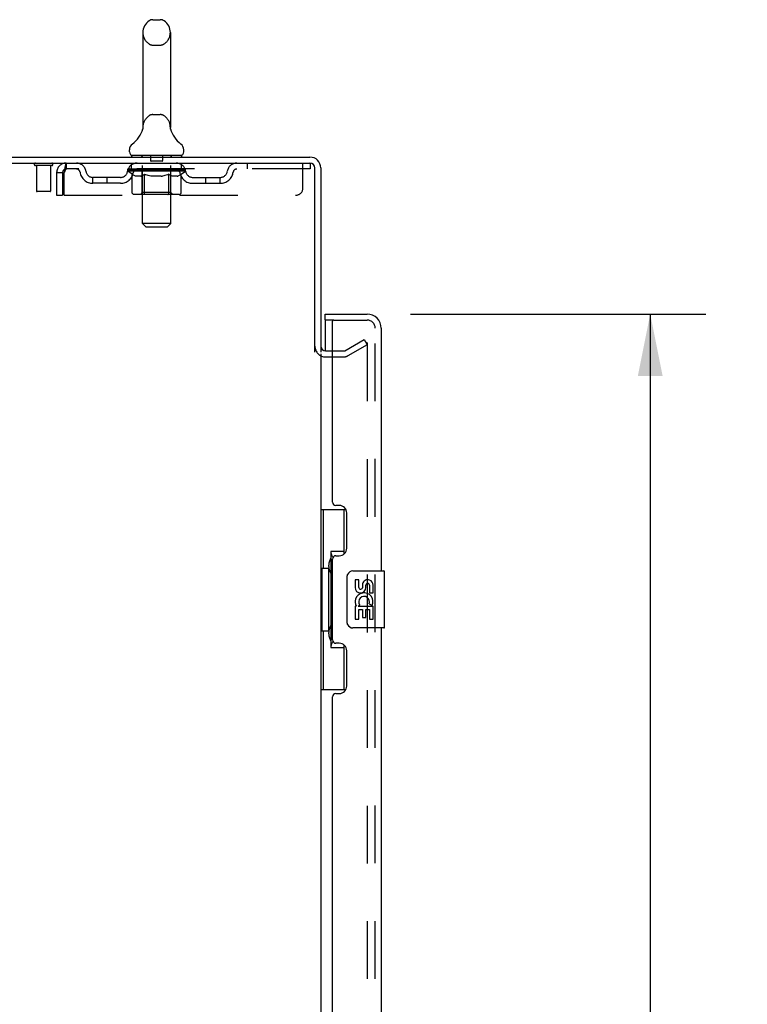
# Model space of a CAD drawing. Header units: inches. Extents: x 0 to 184, y 0 to 119.
# Tile 4 of 113: x 31 to 44, y 60 to 77. Entities that reach past the tile are written whole.
import ezdxf

# ---------------------------------------------------------------- set-up
doc = ezdxf.new("R2010")
doc.units = ezdxf.units.IN
doc.header["$LTSCALE"] = 10.121375
doc.header["$MEASUREMENT"] = 0
doc.linetypes.add('HIDDEN', pattern=[0.2, 0.1, -0.1])
doc.layers.get('0').update_dxf_attribs({"linetype": 'CONTINUOUS'})
for name, color, linetype in [('DEFAULT_2', 8, 'HIDDEN'), ('DIMENSIONS', 7, 'CONTINUOUS'), ('DOOR_ASSEMBLY', 7, 'CONTINUOUS')]:
    doc.layers.add(name, color=color, linetype=linetype)
doc.styles.get("Standard").update_dxf_attribs({"font": 'arial.ttf'})
doc.dimstyles.new('DIMSTYLE_1', dxfattribs={"dimtxt": 0.811875, "dimasz": 1.0825, "dimexe": 0.09, "dimexo": 0.07, "dimgap": 0.0375, "dimtad": 0, "dimtih": 1, "dimtoh": 1, "dimzin": 4, "dimdsep": 46, "dimtxsty": 'Standard', "dimblk": '_FILLED', "dimblk1": '_FILLED', "dimblk2": '_FILLED', "dimcen": 0.09, "dimadec": 3, "dimazin": 1, "dimtfac": 1, "dimtdec": 3, "dimtofl": 0, "dimtmove": 0, "dimatfit": 3, "dimldrblk": '_FILLED', "dimfxl": 0, "dimtolj": 1, "dimtzin": 4, "dimarcsym": 0})

# ---------------------------------------------------------------- blocks, each defined once
blk = doc.blocks.new('_FILLED')
at = {"color": 0, "linetype": 'ByBlock'}
blk.add_solid([(0, 0), (-1, 0.2), (-1, -0.2)], dxfattribs=at)
blk = doc.blocks.new('*D9')
at = {"layer": 'DIMENSIONS', "color": 2, "linetype": 'Continuous'}
for p, q in [((37.878, 71.686), (43.053, 71.686)), ((42.078, 71.686), (42.078, 41.534)), ((42.078, 9.186), (42.078, 38.693)), ((37.878, 9.186), (43.053, 9.186))]:
    blk.add_line(p, q, dxfattribs=at)
at = {"layer": 'DIMENSIONS', "color": 2, "linetype": 'Continuous', "xscale": 1.0825, "yscale": 1.0825, "zscale": 1.0825}
for p, rotation in [((42.078, 71.686), 90), ((42.078, 9.186), 270)]:
    blk.add_blockref('_FILLED', p, dxfattribs=dict(at, rotation=rotation))
at = {"layer": 'DIMENSIONS', "color": 2, "linetype": 'Continuous', "insert": (42.078, 41.128), "char_height": 0.8119, "width": 3.39841, "attachment_point": 2, "line_spacing_factor": 0.9}
blk.add_mtext('62.50\\PDOOR', dxfattribs=at)

msp = doc.modelspace()

# ---------------------------------------------------------------- linework, layer by layer
at = {"color": 7, "linetype": 'Continuous'}
for p, q in [((33.37, 76.844), (33.498, 76.844)), ((33.193, 76.621), (33.193, 74.958)), ((33.676, 76.621), (33.676, 74.958)), ((33.187, 74.914), (33.187, 74.914)), ((33.192, 74.934), (33.191, 74.933)), ((33.191, 74.933), (33.191, 74.932)), ((33.191, 74.932), (33.191, 74.931)), ((33.191, 74.931), (33.191, 74.93)), ((33.191, 74.93), (33.191, 74.929)), ((33.191, 74.929), (33.191, 74.928)), ((33.192, 74.939), (33.192, 74.938)), ((33.192, 74.938), (33.192, 74.937)), ((33.192, 74.937), (33.192, 74.936)), ((33.192, 74.936), (33.192, 74.935)), ((33.192, 74.935), (33.192, 74.934)), ((33.193, 74.958), (33.193, 74.954)), ((33.676, 74.954), (33.676, 74.958)), ((33.676, 74.953), (33.676, 74.954)), ((33.678, 74.929), (33.677, 74.93)), ((33.678, 74.928), (33.678, 74.929)), ((33.678, 74.927), (33.678, 74.928)), ((33.678, 74.927), (33.678, 74.928)), ((33.681, 74.914), (33.681, 74.915)), ((33.681, 74.914), (33.681, 74.914)), ((32.959, 74.526), (32.959, 74.564)), ((33.909, 74.526), (33.909, 74.564)), ((32.997, 74.466), (32.997, 74.436)), ((33.872, 74.466), (32.997, 74.466)), ((33.872, 74.466), (33.872, 74.436))]:
    msp.add_line(p, q, dxfattribs=at)
at = {"color": 3, "linetype": 'Continuous'}
for p, q in [((18.361, 74.436), (36.12, 74.436)), ((18.309, 74.332), (36.115, 74.332)), ((36.205, 71.019), (36.205, 74.242)), ((36.309, 74.247), (36.309, 71.019)), ((36.309, 70.988), (36.309, 9.884)), ((36.394, 71.04), (36.513, 71.04))]:
    msp.add_line(p, q, dxfattribs=at)
at = {"color": 7, "linetype": 'Continuous'}
for points in [[(33.191, 74.928), (33.19, 74.928), (33.19, 74.927)], [(33.193, 74.948), (33.193, 74.948), (33.193, 74.947), (33.193, 74.946), (33.193, 74.946), (33.193, 74.945), (33.193, 74.945), (33.193, 74.944), (33.192, 74.943), (33.192, 74.943), (33.192, 74.942), (33.192, 74.942), (33.192, 74.941), (33.192, 74.941), (33.192, 74.94), (33.192, 74.939)], [(33.193, 74.954), (33.193, 74.953), (33.193, 74.952), (33.193, 74.952), (33.193, 74.951), (33.193, 74.95), (33.193, 74.95), (33.193, 74.949), (33.193, 74.948)], [(33.677, 74.93), (33.677, 74.931), (33.677, 74.932), (33.677, 74.932), (33.677, 74.933), (33.677, 74.933), (33.677, 74.934), (33.677, 74.934), (33.677, 74.935), (33.677, 74.935), (33.677, 74.936), (33.676, 74.937), (33.676, 74.937), (33.676, 74.938), (33.676, 74.938), (33.676, 74.939), (33.676, 74.94), (33.676, 74.94), (33.676, 74.941), (33.676, 74.942), (33.676, 74.942), (33.676, 74.943), (33.676, 74.943), (33.676, 74.944), (33.676, 74.945), (33.676, 74.945), (33.676, 74.946), (33.676, 74.947), (33.676, 74.948), (33.676, 74.948), (33.676, 74.949), (33.676, 74.95), (33.676, 74.95), (33.676, 74.951), (33.676, 74.952), (33.676, 74.953)]]:
    msp.add_lwpolyline(points, dxfattribs=at)
for centre, radius, start, end in [((33.434, 76.621), 0.241, 123.1848, 180), ((33.37, 76.719), 0.125, 90, 123.1848), ((33.498, 76.719), 0.125, 56.8152, 90), ((33.434, 76.621), 0.241, 0, 56.8152), ((32.71, 75.065), 0.5, 306.7414, 344.6791), ((34.158, 75.065), 0.5, 195.3209, 233.2586), ((33.084, 74.564), 0.125, 126.7414, 180), ((33.019, 74.526), 0.06, 180, 270), ((33.849, 74.526), 0.06, 270, 360), ((33.784, 74.564), 0.125, 0, 53.2586), ((36.12, 74.247), 0.085, 0, 90)]:
    msp.add_arc(centre, radius, start, end, dxfattribs=at)
at = {"color": 3, "linetype": 'Continuous'}
for centre, radius, start, end in [((36.12, 74.247), 0.189, 0, 90), ((36.115, 74.242), 0.09, 0, 90), ((36.394, 71.125), 0.085, 180, 270)]:
    msp.add_arc(centre, radius, start, end, dxfattribs=at)
at = {"layer": 'DEFAULT_2', "color": 8, "linetype": 'HIDDEN'}
for p, q in [((33.37, 76.399), (33.498, 76.399)), ((33.37, 75.181), (33.498, 75.181)), ((33.187, 74.914), (33.187, 74.914)), ((33.187, 74.914), (33.187, 74.914)), ((33.187, 74.913), (33.187, 74.914)), ((33.191, 74.934), (33.191, 74.933)), ((33.191, 74.933), (33.191, 74.932)), ((33.191, 74.932), (33.191, 74.931)), ((33.191, 74.931), (33.191, 74.93)), ((33.192, 74.943), (33.192, 74.943)), ((33.192, 74.939), (33.192, 74.938)), ((33.192, 74.939), (33.192, 74.939)), ((33.192, 74.938), (33.192, 74.937)), ((33.192, 74.937), (33.192, 74.936)), ((33.192, 74.936), (33.192, 74.935)), ((33.192, 74.935), (33.192, 74.934)), ((33.193, 74.953), (33.193, 74.952)), ((33.193, 74.948), (33.193, 74.948)), ((33.193, 74.947), (33.193, 74.947)), ((33.193, 74.946), (33.193, 74.946)), ((33.193, 74.946), (33.193, 74.946)), ((33.193, 74.945), (33.193, 74.945)), ((33.193, 74.945), (33.193, 74.945)), ((33.193, 74.944), (33.193, 74.944)), ((33.676, 74.954), (33.676, 74.954)), ((33.676, 74.952), (33.676, 74.952)), ((33.676, 74.95), (33.676, 74.95)), ((33.676, 74.947), (33.676, 74.948)), ((33.676, 74.946), (33.676, 74.946)), ((33.676, 74.945), (33.676, 74.945)), ((33.676, 74.938), (33.676, 74.938)), ((33.677, 74.931), (33.677, 74.931)), ((33.677, 74.93), (33.677, 74.93)), ((33.678, 74.928), (33.678, 74.928)), ((33.177, 74.466), (33.177, 74.436)), ((33.185, 73.276), (33.185, 74.436)), ((33.329, 74.456), (33.329, 74.376)), ((33.529, 74.366), (33.339, 74.366)), ((33.539, 74.456), (33.539, 74.376)), ((33.683, 73.276), (33.683, 74.436)), ((33.692, 74.466), (33.692, 74.436)), ((31.597, 74.289), (31.313, 74.289)), ((31.331, 74.289), (31.331, 73.842)), ((31.579, 74.289), (31.579, 73.842)), ((31.851, 74.332), (31.851, 74.228)), ((36.122, 74.228), (31.851, 74.228)), ((32.928, 74.191), (32.928, 74.228)), ((33.007, 74.135), (32.928, 74.191)), ((33.94, 74.191), (32.928, 74.191)), ((32.936, 74.223), (32.936, 74.228)), ((32.943, 74.22), (32.943, 74.223)), ((32.943, 74.22), (33.926, 74.22)), ((32.95, 74.22), (32.95, 74.223)), ((32.95, 74.22), (32.95, 74.223)), ((32.958, 74.223), (32.958, 74.228)), ((32.971, 74.22), (32.971, 74.223)), ((32.973, 74.22), (32.973, 74.223)), ((32.996, 74.223), (32.996, 74.228)), ((32.997, 74.228), (32.997, 74.332)), ((33.007, 74.22), (33.007, 74.223)), ((33.009, 74.22), (33.009, 74.223)), ((33.173, 74.222), (33.012, 74.222)), ((33.046, 74.223), (33.046, 74.228)), ((33.047, 74.22), (33.047, 74.222)), ((33.048, 74.22), (33.048, 74.222)), ((33.05, 74.22), (33.05, 74.222)), ((33.056, 74.22), (33.056, 74.223)), ((33.056, 74.22), (33.056, 74.222)), ((33.059, 74.22), (33.059, 74.223)), ((33.062, 74.22), (33.062, 74.223)), ((33.065, 74.22), (33.065, 74.222)), ((33.076, 74.22), (33.076, 74.222)), ((33.091, 74.22), (33.091, 74.225)), ((33.091, 74.22), (33.091, 74.222)), ((33.108, 74.22), (33.108, 74.222)), ((33.108, 74.22), (33.108, 74.222)), ((33.109, 74.223), (33.109, 74.228)), ((33.117, 74.22), (33.117, 74.223)), ((33.12, 74.22), (33.12, 74.223)), ((33.127, 74.22), (33.127, 74.222)), ((33.136, 74.22), (33.136, 74.226)), ((33.149, 74.22), (33.149, 74.222)), ((33.151, 74.22), (33.151, 74.222)), ((33.173, 74.22), (33.173, 74.222)), ((33.226, 74.222), (33.177, 74.222)), ((33.181, 74.223), (33.181, 74.228)), ((33.184, 73.814), (33.184, 74.188)), ((33.186, 74.22), (33.186, 74.223)), ((33.19, 74.22), (33.19, 74.223)), ((33.195, 74.22), (33.195, 74.227)), ((33.198, 74.22), (33.198, 74.222)), ((33.207, 74.22), (33.207, 74.222)), ((33.226, 74.22), (33.226, 74.222)), ((33.286, 74.222), (33.239, 74.222)), ((33.255, 74.22), (33.255, 74.222)), ((33.261, 74.223), (33.261, 74.228)), ((33.264, 74.22), (33.264, 74.223)), ((33.266, 74.22), (33.266, 74.227)), ((33.268, 74.22), (33.268, 74.223)), ((33.274, 74.22), (33.274, 74.223)), ((33.286, 74.22), (33.286, 74.222)), ((33.351, 74.222), (33.307, 74.222)), ((33.318, 74.22), (33.318, 74.222)), ((33.343, 74.222), (33.434, 74.228)), ((33.346, 74.223), (33.346, 74.228)), ((33.347, 74.228), (33.346, 74.228)), ((33.347, 74.223), (33.347, 74.228)), ((33.347, 74.22), (33.347, 74.223)), ((33.35, 74.22), (33.35, 74.223)), ((33.351, 74.22), (33.351, 74.223)), ((33.351, 74.22), (33.351, 74.222)), ((33.417, 74.222), (33.379, 74.222)), ((33.383, 74.22), (33.383, 74.222)), ((33.418, 74.22), (33.418, 74.222)), ((33.432, 74.223), (33.432, 74.223)), ((33.432, 74.22), (33.432, 74.223)), ((33.432, 74.22), (33.432, 74.223)), ((33.434, 74.223), (33.434, 74.228)), ((33.434, 74.228), (33.526, 74.222)), ((33.436, 74.22), (33.436, 74.223)), ((33.436, 74.22), (33.436, 74.223)), ((33.436, 74.223), (33.436, 74.223)), ((33.451, 74.22), (33.451, 74.222)), ((33.451, 74.222), (33.489, 74.222)), ((33.485, 74.22), (33.485, 74.222)), ((33.517, 74.22), (33.517, 74.223)), ((33.518, 74.22), (33.518, 74.222)), ((33.518, 74.222), (33.561, 74.222)), ((33.519, 74.22), (33.519, 74.223)), ((33.522, 74.223), (33.522, 74.228)), ((33.522, 74.223), (33.522, 74.228)), ((33.522, 74.228), (33.522, 74.228)), ((33.522, 74.22), (33.522, 74.223)), ((33.551, 74.22), (33.551, 74.222)), ((33.582, 74.22), (33.582, 74.222)), ((33.582, 74.222), (33.629, 74.222)), ((33.594, 74.22), (33.594, 74.223)), ((33.6, 74.22), (33.6, 74.223)), ((33.602, 74.22), (33.602, 74.227)), ((33.604, 74.22), (33.604, 74.223)), ((33.607, 74.223), (33.607, 74.228)), ((33.613, 74.22), (33.613, 74.222)), ((33.642, 74.22), (33.642, 74.222)), ((33.642, 74.222), (33.691, 74.222)), ((33.661, 74.22), (33.661, 74.222)), ((33.67, 74.22), (33.67, 74.222)), ((33.673, 74.22), (33.673, 74.227)), ((33.678, 74.22), (33.678, 74.223)), ((33.682, 74.22), (33.682, 74.223)), ((33.684, 73.814), (33.684, 74.188)), ((33.687, 74.223), (33.687, 74.228)), ((33.695, 74.22), (33.695, 74.222)), ((33.695, 74.222), (33.94, 74.222)), ((33.717, 74.22), (33.717, 74.222)), ((33.72, 74.22), (33.72, 74.222)), ((33.732, 74.22), (33.732, 74.226)), ((33.741, 74.22), (33.741, 74.222)), ((33.748, 74.22), (33.748, 74.223)), ((33.752, 74.22), (33.752, 74.223)), ((33.76, 74.223), (33.76, 74.228)), ((33.761, 74.22), (33.761, 74.222)), ((33.761, 74.22), (33.761, 74.222)), ((33.777, 74.22), (33.777, 74.225)), ((33.777, 74.22), (33.777, 74.222)), ((33.792, 74.22), (33.792, 74.222)), ((33.803, 74.22), (33.803, 74.222)), ((33.807, 74.22), (33.807, 74.223)), ((33.809, 74.22), (33.809, 74.223)), ((33.812, 74.22), (33.812, 74.223)), ((33.812, 74.22), (33.812, 74.222)), ((33.818, 74.22), (33.818, 74.222)), ((33.82, 74.22), (33.82, 74.222)), ((33.821, 74.22), (33.821, 74.222)), ((33.822, 74.223), (33.822, 74.228)), ((33.843, 74.225), (33.939, 74.226)), ((33.843, 74.222), (33.843, 74.225)), ((33.859, 74.22), (33.859, 74.223)), ((33.861, 74.22), (33.861, 74.223)), ((33.863, 74.136), (33.94, 74.191)), ((33.872, 74.228), (33.872, 74.332)), ((33.873, 74.223), (33.873, 74.228)), ((33.895, 74.22), (33.895, 74.223)), ((33.897, 74.22), (33.897, 74.223)), ((33.91, 74.223), (33.91, 74.228)), ((33.918, 74.22), (33.918, 74.223)), ((33.919, 74.22), (33.919, 74.223)), ((33.926, 74.22), (33.926, 74.223)), ((33.933, 74.223), (33.933, 74.228)), ((33.939, 74.222), (33.939, 74.226)), ((33.94, 74.191), (33.94, 74.223)), ((35.022, 74.332), (35.022, 74.228)), ((35.997, 73.894), (35.997, 74.332)), ((36.115, 74.332), (36.122, 74.332)), ((36.122, 74.332), (36.122, 74.228)), ((31.684, 74.165), (31.684, 73.769)), ((31.684, 74.165), (31.788, 74.165)), ((31.788, 74.165), (31.788, 73.769)), ((31.818, 73.769), (31.818, 74.165)), ((32.32, 73.977), (32.32, 74.081)), ((32.803, 74.081), (32.32, 74.081)), ((32.57, 73.977), (32.57, 74.081)), ((33.007, 73.811), (33.007, 74.135)), ((33.007, 74.135), (33.019, 74.128)), ((33.03, 74.121), (33.018, 74.128)), ((33.04, 74.115), (33.029, 74.121)), ((33.051, 74.11), (33.04, 74.115)), ((33.062, 74.105), (33.051, 74.11)), ((33.073, 74.101), (33.062, 74.105)), ((33.156, 74.101), (33.073, 74.101)), ((33.156, 74.101), (33.166, 74.105)), ((33.177, 74.11), (33.166, 74.105)), ((33.188, 74.115), (33.177, 74.11)), ((33.199, 74.121), (33.188, 74.115)), ((33.21, 74.128), (33.199, 74.121)), ((33.221, 74.135), (33.21, 74.128)), ((33.221, 73.811), (33.221, 74.135)), ((33.221, 74.135), (33.244, 74.128)), ((33.267, 74.121), (33.244, 74.128)), ((33.289, 74.115), (33.267, 74.121)), ((33.311, 74.11), (33.289, 74.115)), ((33.333, 74.105), (33.311, 74.11)), ((33.355, 74.101), (33.333, 74.105)), ((33.513, 74.101), (33.355, 74.101)), ((33.513, 74.101), (33.536, 74.105)), ((33.558, 74.11), (33.535, 74.105)), ((33.58, 74.115), (33.558, 74.11)), ((33.603, 74.121), (33.58, 74.115)), ((33.626, 74.128), (33.603, 74.121)), ((33.649, 74.136), (33.626, 74.128)), ((33.649, 73.811), (33.649, 74.136)), ((33.649, 74.136), (33.661, 74.128)), ((33.673, 74.121), (33.661, 74.128)), ((33.684, 74.115), (33.672, 74.121)), ((33.696, 74.11), (33.684, 74.115)), ((33.707, 74.105), (33.695, 74.11)), ((33.718, 74.101), (33.707, 74.105)), ((33.793, 74.101), (33.718, 74.101)), ((33.793, 74.101), (33.805, 74.105)), ((33.816, 74.11), (33.805, 74.105)), ((33.828, 74.115), (33.816, 74.11)), ((33.839, 74.121), (33.828, 74.115)), ((33.851, 74.128), (33.839, 74.121)), ((33.863, 74.136), (33.851, 74.128)), ((33.863, 73.811), (33.863, 74.136)), ((34.066, 74.081), (34.549, 74.081)), ((34.299, 73.977), (34.299, 74.081)), ((34.549, 73.977), (34.549, 74.081)), ((32.803, 73.977), (32.32, 73.977)), ((34.066, 73.977), (34.549, 73.977)), ((31.569, 73.832), (31.341, 73.832)), ((31.684, 73.769), (31.788, 73.769)), ((31.818, 73.769), (35.872, 73.769)), ((33.829, 73.782), (33.042, 73.782)), ((33.184, 73.814), (33.152, 73.782)), ((33.684, 73.814), (33.184, 73.814)), ((33.23, 73.785), (33.228, 73.787)), ((33.234, 73.783), (33.232, 73.784)), ((33.236, 73.782), (33.234, 73.783)), ((33.238, 73.782), (33.236, 73.782)), ((33.684, 73.814), (33.716, 73.782)), ((33.245, 73.216), (33.185, 73.276)), ((33.683, 73.276), (33.185, 73.276)), ((33.245, 73.216), (33.623, 73.216)), ((33.623, 73.216), (33.683, 73.276)), ((36.73, 71.044), (37.07, 71.241)), ((37.122, 71.15), (36.782, 70.954)), ((37.07, 71.241), (37.122, 71.15)), ((37.122, 71.17), (37.122, 9.702)), ((36.394, 70.936), (36.713, 70.936)), ((36.513, 71.04), (36.713, 71.04))]:
    msp.add_line(p, q, dxfattribs=at)
for points in [[(33.193, 74.949), (33.193, 74.949), (33.193, 74.948)], [(33.678, 74.928), (33.678, 74.929), (33.678, 74.929)], [(31.851, 74.332), (31.849, 74.331), (31.846, 74.328), (31.844, 74.323), (31.842, 74.315), (31.839, 74.306), (31.837, 74.296), (31.835, 74.283), (31.832, 74.269), (31.83, 74.254), (31.828, 74.237), (31.825, 74.22), (31.823, 74.202), (31.821, 74.184), (31.818, 74.165)], [(31.851, 74.228), (31.849, 74.228), (31.846, 74.226), (31.844, 74.224), (31.842, 74.222), (31.839, 74.218), (31.837, 74.214), (31.835, 74.21), (31.832, 74.204), (31.83, 74.198), (31.828, 74.192), (31.825, 74.186), (31.823, 74.179), (31.821, 74.172), (31.818, 74.165)], [(33.042, 73.782), (33.037, 73.782), (33.033, 73.783), (33.029, 73.784), (33.025, 73.785), (33.022, 73.787), (33.018, 73.79), (33.015, 73.792), (33.013, 73.796), (33.01, 73.799), (33.009, 73.803), (33.008, 73.807), (33.007, 73.811)], [(33.223, 73.799), (33.222, 73.803), (33.221, 73.807), (33.221, 73.811)], [(33.232, 73.784), (33.23, 73.785), (33.228, 73.787), (33.227, 73.79), (33.225, 73.792), (33.224, 73.796), (33.223, 73.799), (33.222, 73.803), (33.221, 73.807), (33.221, 73.811)], [(33.227, 73.79), (33.225, 73.792), (33.224, 73.796)], [(33.632, 73.782), (33.634, 73.782), (33.636, 73.783), (33.638, 73.784), (33.64, 73.785), (33.642, 73.787), (33.644, 73.79), (33.645, 73.792), (33.646, 73.796), (33.648, 73.799), (33.648, 73.803), (33.649, 73.807), (33.649, 73.811)], [(33.829, 73.782), (33.833, 73.782), (33.837, 73.783), (33.841, 73.784), (33.845, 73.785), (33.849, 73.787), (33.852, 73.79), (33.855, 73.792), (33.858, 73.796), (33.86, 73.799), (33.862, 73.803), (33.863, 73.807), (33.863, 73.811)], [(37.104, 71.19), (37.104, 71.19), (37.102, 71.19), (37.1, 71.19), (37.098, 71.189), (37.097, 71.188)], [(37.11, 71.189), (37.108, 71.19), (37.106, 71.19), (37.104, 71.19)], [(37.11, 71.189), (37.112, 71.189), (37.113, 71.187), (37.115, 71.186), (37.117, 71.185), (37.118, 71.183), (37.119, 71.181), (37.12, 71.179), (37.121, 71.177), (37.121, 71.175), (37.122, 71.173), (37.122, 71.17)]]:
    msp.add_lwpolyline(points, dxfattribs=at)
for centre, radius, start, end in [((33.434, 76.621), 0.241, 180, 236.8152), ((33.434, 76.621), 0.241, 303.1848, 360), ((33.37, 76.524), 0.125, 236.8152, 270), ((33.498, 76.524), 0.125, 270, 303.1848), ((33.434, 74.958), 0.241, 123.1848, 180), ((33.37, 75.056), 0.125, 90, 123.1848), ((33.498, 75.056), 0.125, 56.8152, 90), ((33.434, 74.958), 0.241, 0, 56.8152), ((33.155, 74.436), 0.03, 0, 90), ((33.319, 74.456), 0.01, 0, 90), ((33.339, 74.376), 0.01, 180, 270), ((33.529, 74.376), 0.01, 270, 360), ((33.549, 74.456), 0.01, 90, 180), ((33.713, 74.436), 0.03, 90, 180), ((31.313, 74.31), 0.0215, 90, 270), ((31.597, 74.31), 0.0215, 270, 90), ((31.851, 74.165), 0.167, 90, 180), ((31.851, 74.165), 0.063, 90, 180), ((32.03, 74.165), 0.167, 8.0716, 90), ((32.031, 74.165), 0.0625, 7.9863, 90), ((32.32, 74.206), 0.125, 188.0716, 270), ((32.803, 74.206), 0.125, 270, 351.9284), ((33.092, 74.165), 0.167, 90, 171.9284), ((33.091, 74.165), 0.0625, 90, 172.0137), ((33.152, 74.188), 0.0318, 0, 90), ((33.716, 74.188), 0.0318, 90, 180), ((33.777, 74.165), 0.167, 8.0716, 90), ((33.777, 74.165), 0.0625, 7.9863, 90), ((34.066, 74.206), 0.125, 188.0716, 270), ((34.549, 74.206), 0.125, 270, 351.9284), ((34.838, 74.165), 0.167, 90, 171.9284), ((34.837, 74.165), 0.0625, 90, 172.0137), ((32.32, 74.206), 0.229, 187.9863, 270), ((32.803, 74.206), 0.229, 270, 352.0137), ((34.066, 74.206), 0.229, 187.9863, 270), ((34.549, 74.206), 0.229, 270, 352.0137), ((31.341, 73.842), 0.01, 180, 270), ((31.569, 73.842), 0.01, 270, 360), ((35.872, 73.894), 0.125, 270, 360), ((36.394, 71.125), 0.189, 180, 270), ((36.713, 71.073), 0.033, 270, 300), ((36.713, 71.073), 0.137, 270, 300)]:
    msp.add_arc(centre, radius, start, end, dxfattribs=at)
for centre, major_axis, ratio, start_param, end_param in [((33.434, 74.228), (0.506, 0.005), 0.05963, 2.96643, 3.140963), ((32.912, 74.218), (0.158, 0), 0.060556, 0.430652, 1.470503), ((33.434, 74.228), (0.506, 0), 0.060556, -3.141593, -2.96706), ((32.912, 74.213), (0.158, 0.002), 0.05963, 1.376596, 1.469874), ((33.434, 74.228), (0.506, 0.011), 0.05688, 2.791345, 2.965878), ((32.893, 74.218), (0.158, 0.002), 0.05963, 0.25549, 1.295341), ((32.947, 74.218), (0.158, -0.002), 0.05963, 0.605815, 1.645666), ((33.434, 74.228), (0.506, -0.005), 0.05963, -2.96643, -2.791898), ((32.947, 74.213), (0.158, 0), 0.060556, 1.551758, 1.645036), ((32.893, 74.213), (0.158, 0.003), 0.05688, 1.20151, 1.294789), ((32.948, 74.215), (0.131, 0.001), 0.05963, 1.065228, 1.614276), ((32.933, 74.215), (0.131, 0.003), 0.05688, 0.890143, 1.43919), ((32.979, 74.215), (0.131, 0), 0.060556, 1.240391, 1.789438), ((33.434, 74.228), (0.506, 0.015), 0.052395, 2.616403, 2.790936), ((32.89, 74.218), (0.158, 0.003), 0.05688, 0.080405, 1.120256), ((32.997, 74.218), (0.158, -0.003), 0.05688, 0.7809, 1.820751), ((33.434, 74.228), (0.506, -0.011), 0.05688, -2.791345, -2.616812), ((32.997, 74.213), (0.158, -0.002), 0.05963, 1.72692, 1.820198), ((32.89, 74.213), (0.158, 0.005), 0.052395, 1.026568, 1.119847), ((32.932, 74.215), (0.131, 0.004), 0.052395, 0.715201, 1.264248), ((33.023, 74.215), (0.131, -0.001), 0.05963, 1.415553, 1.9646), ((33.434, 74.228), (0.506, 0.02), 0.046319, 2.441654, 2.616187), ((33.061, 74.218), (0.158, -0.005), 0.052395, 0.955842, 1.995693), ((33.434, 74.228), (0.506, -0.015), 0.052395, -2.616403, -2.44187), ((32.903, 74.218), (0.158, 0.005), 0.052395, -0.094537, 0.945314), ((33.061, 74.213), (0.158, -0.003), 0.05688, 1.902006, 1.995284), ((32.903, 74.213), (0.158, 0.006), 0.046319, 0.851819, 0.945098), ((32.947, 74.215), (0.131, 0.005), 0.046319, 0.540452, 1.089499), ((33.08, 74.215), (0.131, -0.003), 0.05688, 1.590638, 2.139686), ((33.434, 74.228), (0.506, 0.024), 0.038841, 2.267123, 2.441656), ((33.136, 74.218), (0.158, -0.006), 0.046319, 1.130591, 2.170442), ((32.933, 74.218), (0.158, 0.006), 0.046319, -0.269286, 0.770565), ((33.434, 74.228), (0.506, -0.02), 0.046319, -2.441654, -2.267121), ((33.136, 74.213), (0.158, -0.005), 0.052395, 2.076947, 2.170226), ((32.933, 74.213), (0.158, 0.007), 0.038841, 0.677289, 0.770567), ((32.976, 74.215), (0.131, 0.006), 0.038841, 0.365921, 0.914969), ((33.148, 74.215), (0.131, -0.004), 0.052395, 1.76558, 2.314627), ((33.434, 74.228), (0.506, 0.027), 0.030195, 2.09281, 2.267343), ((33.219, 74.218), (0.158, -0.007), 0.038841, 1.305122, 2.344973), ((32.978, 74.218), (0.158, 0.007), 0.038841, -0.443817, 0.596034), ((33.434, 74.228), (0.506, -0.024), 0.038841, -2.267123, -2.092591), ((33.219, 74.213), (0.158, -0.006), 0.046319, 2.251696, 2.344975), ((32.978, 74.213), (0.158, 0.008), 0.030195, 0.502975, 0.596254), ((33.02, 74.215), (0.131, 0.007), 0.030195, 0.191608, 0.740655), ((33.224, 74.215), (0.131, -0.005), 0.046319, 1.940329, 2.489376), ((33.037, 74.218), (0.158, 0.008), 0.030195, -0.61813, 0.421721), ((33.434, 74.228), (0.506, 0.029), 0.020645, 1.918687, 2.09322), ((33.31, 74.218), (0.158, -0.008), 0.030195, 1.479435, 2.519286), ((33.434, 74.228), (0.506, -0.027), 0.030195, -2.09281, -1.918277), ((33.31, 74.213), (0.158, -0.007), 0.038841, 2.426227, 2.519505), ((33.037, 74.213), (0.158, 0.009), 0.020645, 0.328852, 0.422131), ((33.076, 74.215), (0.131, 0.007), 0.020645, 0.017485, 0.566532), ((33.307, 74.215), (0.131, -0.006), 0.038841, 2.11486, 2.663907), ((33.108, 74.218), (0.158, 0.009), 0.020645, -0.792253, 0.247598), ((33.434, 74.228), (0.506, 0.03), 0.010478, 1.744704, 1.919237), ((33.404, 74.218), (0.158, -0.009), 0.020645, 1.653558, 2.693409), ((33.434, 74.228), (0.506, -0.029), 0.020645, -1.918687, -1.744154), ((33.404, 74.213), (0.158, -0.008), 0.030195, 2.60054, 2.693819), ((33.108, 74.213), (0.158, 0.009), 0.010478, 0.154869, 0.248148), ((33.143, 74.215), (0.131, 0.008), 0.010478, 6.126688, 6.675735), ((33.393, 74.215), (0.131, -0.007), 0.030195, 2.289173, 2.83822), ((33.188, 74.218), (0.158, 0.009), 0.010478, -0.966236, -0.000846), ((33.499, 74.218), (0.158, -0.009), 0.010478, 1.827541, 2.867392), ((33.434, 74.228), (0.506, -0.03), 0.010478, -1.744704, -1.570171), ((33.499, 74.213), (0.158, -0.009), 0.020645, 2.774664, 2.867942), ((33.481, 74.215), (0.131, -0.007), 0.020645, 2.463296, 3.012344), ((33.37, 74.218), (0.158, 0.009), 0.010478, 0.274201, 1.314052), ((33.301, 74.215), (0.131, 0.008), 0.010478, -0.000483, 0.504314), ((33.277, 74.213), (0.158, 0.009), 0.010478, 0.099668, 0.192946), ((33.434, 74.228), (0.506, 0.03), 0.010478, -1.571421, -1.396888), ((33.592, 74.213), (0.158, -0.009), 0.010478, 2.948646, 3.041925), ((33.568, 74.215), (0.131, -0.008), 0.010478, 2.637279, 3.142076), ((33.465, 74.218), (0.158, 0.009), 0.020645, 0.448184, 1.488034), ((33.387, 74.215), (0.131, 0.007), 0.020645, 0.129249, 0.678296), ((33.37, 74.213), (0.158, 0.009), 0.020645, 0.273651, 0.366929), ((33.68, 74.218), (0.158, -0.009), 0.010478, -3.140747, -2.175357), ((33.434, 74.228), (0.506, 0.029), 0.020645, -1.397439, -1.222906), ((33.434, 74.228), (0.506, -0.03), 0.010478, 1.222355, 1.396888), ((33.559, 74.218), (0.158, 0.008), 0.030195, 0.622307, 1.662158), ((33.475, 74.215), (0.131, 0.007), 0.030195, 0.303372, 0.852419), ((33.726, 74.215), (0.131, -0.008), 0.010478, 2.749043, 3.29809), ((33.761, 74.218), (0.158, -0.009), 0.020645, 2.893995, 3.933846), ((33.465, 74.213), (0.158, 0.008), 0.030195, 0.447774, 0.541052), ((33.761, 74.213), (0.158, -0.009), 0.010478, 2.893445, 2.986723), ((33.434, 74.228), (0.506, 0.027), 0.030195, -1.223315, -1.048783), ((33.434, 74.228), (0.506, -0.029), 0.020645, 1.048373, 1.222906), ((33.649, 74.218), (0.158, 0.007), 0.038841, 0.79662, 1.836471), ((33.562, 74.215), (0.131, 0.006), 0.038841, 0.477686, 1.026733), ((33.793, 74.215), (0.131, -0.007), 0.020645, 2.57506, 3.124108), ((33.832, 74.218), (0.158, -0.008), 0.030195, 2.719872, 3.759723), ((33.733, 74.218), (0.158, 0.006), 0.046319, 0.971151, 2.011002), ((33.559, 74.213), (0.158, 0.007), 0.038841, 0.622087, 0.715366), ((33.832, 74.213), (0.158, -0.009), 0.020645, 2.719462, 2.812741), ((33.434, 74.228), (0.506, 0.024), 0.038841, -1.049002, -0.874469), ((33.434, 74.228), (0.506, -0.027), 0.030195, 0.87425, 1.048783), ((33.644, 74.215), (0.131, 0.005), 0.046319, 0.652216, 1.201263), ((33.807, 74.218), (0.158, 0.005), 0.052395, 1.1459, 2.185751), ((33.849, 74.215), (0.131, -0.007), 0.030195, 2.400937, 2.949985), ((33.89, 74.218), (0.158, -0.007), 0.038841, 2.545558, 3.585409), ((33.721, 74.215), (0.131, 0.004), 0.052395, 0.826965, 1.376012), ((33.649, 74.213), (0.158, 0.006), 0.046319, 0.796618, 0.889896), ((33.89, 74.213), (0.158, -0.008), 0.030195, 2.545339, 2.638617), ((33.871, 74.218), (0.158, 0.003), 0.05688, 1.320842, 2.360692), ((33.434, 74.228), (0.506, 0.02), 0.046319, -0.874471, -0.699939), ((33.434, 74.228), (0.506, -0.024), 0.038841, 0.699936, 0.874469), ((33.935, 74.218), (0.158, -0.006), 0.046319, 2.371028, 3.410879), ((33.892, 74.215), (0.131, -0.006), 0.038841, 2.226624, 2.775671), ((33.921, 74.218), (0.158, 0.002), 0.05963, 1.495927, 2.535778), ((33.788, 74.215), (0.131, 0.003), 0.05688, 1.001907, 1.550954), ((33.965, 74.218), (0.158, -0.005), 0.052395, 2.196279, 3.23613), ((33.922, 74.215), (0.131, -0.005), 0.046319, 2.052093, 2.601141), ((33.733, 74.213), (0.158, 0.005), 0.052395, 0.971367, 1.064645), ((33.956, 74.218), (0.158, 0), 0.060556, 2.364024, 2.71094), ((33.935, 74.213), (0.158, -0.007), 0.038841, 2.371026, 2.464304), ((33.979, 74.218), (0.158, -0.003), 0.05688, 2.021337, 3.061188), ((33.434, 74.228), (0.506, 0.015), 0.052395, -0.699723, -0.52519), ((33.434, 74.228), (0.506, -0.02), 0.046319, 0.525406, 0.699939), ((33.976, 74.218), (0.158, -0.002), 0.05963, 1.846251, 2.886102), ((33.845, 74.215), (0.131, 0.001), 0.05963, 1.176993, 1.72604), ((33.936, 74.215), (0.131, -0.004), 0.052395, 1.877344, 2.426392), ((33.889, 74.215), (0.131, 0), 0.060556, 1.352155, 1.901202), ((33.936, 74.215), (0.131, -0.003), 0.05688, 1.702402, 2.25145), ((33.92, 74.215), (0.131, -0.001), 0.05963, 1.527317, 2.076364), ((33.807, 74.213), (0.158, 0.003), 0.05688, 1.146309, 1.239587), ((33.965, 74.213), (0.158, -0.006), 0.046319, 2.196495, 2.289773), ((33.434, 74.228), (0.506, 0.011), 0.05688, -0.524781, -0.350248), ((33.434, 74.228), (0.506, -0.015), 0.052395, 0.350657, 0.52519), ((33.871, 74.213), (0.158, 0.002), 0.05963, 1.321394, 1.414673), ((33.956, 74.213), (0.158, -0.002), 0.05963, 1.764997, 1.971333), ((33.979, 74.213), (0.158, -0.005), 0.052395, 2.021746, 2.115024), ((33.434, 74.228), (0.506, 0.005), 0.05963, -0.349695, -0.175162), ((33.434, 74.228), (0.506, -0.011), 0.05688, 0.175715, 0.350248), ((33.921, 74.213), (0.158, 0), 0.060556, 1.496556, 1.589835), ((33.976, 74.213), (0.158, -0.003), 0.05688, 1.846804, 1.940083), ((33.434, 74.228), (0.506, -0.005), 0.05963, 6.27665, 6.458348), ((33.434, 74.228), (0.506, 0), 0.060556, -0.174533, -0.058352)]:
    msp.add_ellipse(centre, major_axis=major_axis, ratio=ratio, start_param=start_param, end_param=end_param, dxfattribs=at)
at = {"layer": 'DOOR_ASSEMBLY', "color": 7, "linetype": 'Continuous'}
for p, q in [((36.388, 71.582), (36.388, 71.686)), ((36.536, 71.582), (36.388, 71.582)), ((36.388, 71.562), (36.388, 71.04)), ((36.309, 68.261), (36.75, 68.261)), ((36.348, 68.261), (36.348, 67.236)), ((36.713, 68.261), (36.713, 67.481)), ((36.486, 67.526), (36.486, 65.846)), ((36.713, 67.526), (36.486, 67.526)), ((36.449, 67.266), (36.449, 67.287)), ((36.327, 67.236), (36.327, 66.136)), ((36.327, 67.236), (36.449, 67.236)), ((36.449, 66.136), (36.449, 67.236)), ((36.872, 67.186), (37.412, 67.186)), ((37.427, 66.201), (37.427, 67.171)), ((36.772, 66.286), (36.772, 67.086)), ((36.91, 67.032), (36.91, 66.895)), ((36.973, 67.032), (36.91, 67.032)), ((36.973, 66.895), (36.973, 67.032)), ((37.038, 66.958), (37.038, 66.889)), ((37.098, 66.895), (37.098, 66.937)), ((37.161, 66.937), (37.161, 66.801)), ((37.224, 66.801), (37.224, 66.937)), ((37.161, 66.801), (37.224, 66.801)), ((37.154, 66.607), (37.211, 66.582)), ((36.91, 66.571), (36.91, 66.34)), ((36.928, 66.571), (36.91, 66.571)), ((36.962, 66.571), (36.99, 66.59)), ((36.962, 66.571), (37.224, 66.571)), ((36.973, 66.34), (36.973, 66.508)), ((36.973, 66.508), (37.038, 66.508)), ((37.038, 66.508), (37.038, 66.372)), ((37.098, 66.372), (37.098, 66.508)), ((37.098, 66.508), (37.161, 66.508)), ((37.161, 66.508), (37.161, 66.34)), ((37.224, 66.34), (37.224, 66.571)), ((36.91, 66.34), (36.973, 66.34)), ((37.038, 66.372), (37.098, 66.372)), ((37.161, 66.34), (37.224, 66.34)), ((36.327, 66.136), (36.449, 66.136)), ((36.348, 66.136), (36.348, 65.111)), ((36.449, 66.085), (36.449, 66.106)), ((37.412, 66.186), (36.872, 66.186)), ((36.486, 65.846), (36.713, 65.846)), ((36.713, 65.891), (36.713, 65.111)), ((36.309, 65.111), (36.75, 65.111))]:
    msp.add_line(p, q, dxfattribs=at)
at = {"layer": 'DOOR_ASSEMBLY', "color": 3, "linetype": 'Continuous'}
for p, q in [((36.388, 71.686), (37.121, 71.686)), ((36.513, 68.393), (36.513, 71.562)), ((37.367, 71.439), (37.367, 67.186)), ((36.633, 68.333), (36.573, 68.333)), ((36.763, 67.583), (36.763, 68.203)), ((36.573, 67.453), (36.633, 67.453)), ((36.513, 65.978), (36.513, 67.393)), ((37.367, 66.186), (37.367, 49.686)), ((36.633, 65.918), (36.573, 65.918)), ((36.763, 65.168), (36.763, 65.788)), ((36.573, 65.038), (36.633, 65.038)), ((36.513, 50.893), (36.513, 64.978))]:
    msp.add_line(p, q, dxfattribs=at)
at = {"layer": 'DOOR_ASSEMBLY', "color": 8, "linetype": 'HIDDEN'}
for p, q in [((36.536, 71.582), (37.121, 71.582)), ((37.263, 9.432), (37.263, 71.439))]:
    msp.add_line(p, q, dxfattribs=at)
at = {"layer": 'DOOR_ASSEMBLY', "color": 7, "linetype": 'Continuous'}
for points in [[(36.486, 67.502), (36.486, 67.499), (36.487, 67.495), (36.488, 67.491), (36.489, 67.487), (36.491, 67.482), (36.493, 67.477), (36.495, 67.471), (36.498, 67.465), (36.502, 67.459), (36.505, 67.452), (36.51, 67.445), (36.515, 67.437), (36.52, 67.429), (36.522, 67.425)], [(36.772, 67.086), (36.772, 67.092), (36.773, 67.098), (36.774, 67.105), (36.775, 67.111), (36.777, 67.116), (36.779, 67.122)], [(36.779, 66.25), (36.777, 66.255), (36.775, 66.261), (36.774, 66.267), (36.773, 66.273), (36.772, 66.28), (36.772, 66.286)], [(36.522, 65.947), (36.52, 65.943), (36.515, 65.935), (36.51, 65.927), (36.505, 65.92), (36.502, 65.913), (36.498, 65.906), (36.495, 65.9), (36.493, 65.895), (36.491, 65.89), (36.489, 65.885), (36.488, 65.881), (36.487, 65.877), (36.486, 65.873), (36.486, 65.87)]]:
    msp.add_lwpolyline(points, dxfattribs=at)
at = {"layer": 'DOOR_ASSEMBLY', "color": 3, "linetype": 'Continuous'}
for centre, radius, start, end in [((37.121, 71.439), 0.246, 0, 90), ((36.533, 71.562), 0.02, 90, 180), ((36.573, 68.393), 0.06, 180, 270), ((36.633, 68.203), 0.13, 0, 90), ((36.573, 67.393), 0.06, 90, 180), ((36.633, 67.583), 0.13, 270, 360), ((36.573, 65.978), 0.06, 180, 270), ((36.633, 65.788), 0.13, 0, 90), ((36.573, 64.978), 0.06, 90, 180), ((36.633, 65.168), 0.13, 270, 360)]:
    msp.add_arc(centre, radius, start, end, dxfattribs=at)
at = {"layer": 'DOOR_ASSEMBLY', "color": 7, "linetype": 'Continuous'}
for centre, radius, start, end in [((36.408, 71.562), 0.02, 109.2857, 180), ((36.872, 67.086), 0.1, 90, 158.7946), ((37.412, 67.171), 0.015, 0, 90), ((37.13, 66.937), 0.0943, 68.6999, 167.4338), ((37.13, 66.937), 0.0314, 0, 180.0485), ((37.13, 66.937), 0.0943, 0, 68.6704), ((37.004, 66.895), 0.0943, 180, 360), ((37.067, 66.644), 0.157, 336.5966, 161.8791), ((37.004, 66.895), 0.0314, 180, 261.2295), ((37.003, 66.9), 0.0362, 263.4285, 341.7628), ((37.064, 66.644), 0.154, 161.4199, 206.1963), ((37.067, 66.644), 0.0943, 336.5966, 215.1122), ((37.067, 66.644), 0.157, 205.737, 207.8532), ((36.872, 66.286), 0.1, 201.205, 270), ((37.412, 66.201), 0.015, 270, 360)]:
    msp.add_arc(centre, radius, start, end, dxfattribs=at)
at = {"layer": 'DOOR_ASSEMBLY', "color": 8, "linetype": 'HIDDEN'}
msp.add_arc((37.121, 71.439), 0.142, 0, 90, dxfattribs=at)
at = {"layer": 'DOOR_ASSEMBLY', "color": 7, "linetype": 'Continuous'}
for centre, start_param, end_param in [((36.553, 67.276), 0.699287, 1.51401), ((36.553, 67.276), -4.655602, -3.84088), ((36.553, 66.095), 0.699287, 1.51401), ((36.553, 66.095), -4.655602, -3.84088)]:
    msp.add_ellipse(centre, major_axis=(0, 0.18), ratio=0.579493, start_param=start_param, end_param=end_param, dxfattribs=at)

# ---------------------------------------------------------------- dimensions: what is measured, and where the dimension line sits
at = {"layer": 'DIMENSIONS', "color": 2, "linetype": 'Continuous'}
dim = msp.add_linear_dim(base=(42.078, 9.186), p1=(37.808, 71.686), p2=(37.808, 9.186), angle=270, text='<>\\PDOOR', dimstyle='DIMSTYLE_1', dxfattribs=at)
dim.commit()
dim.dimension.update_dxf_attribs({"geometry": '*D9', "text_midpoint": (42.078, 40.114), "dimtype": 160})

doc.saveas('drawing.dxf')
